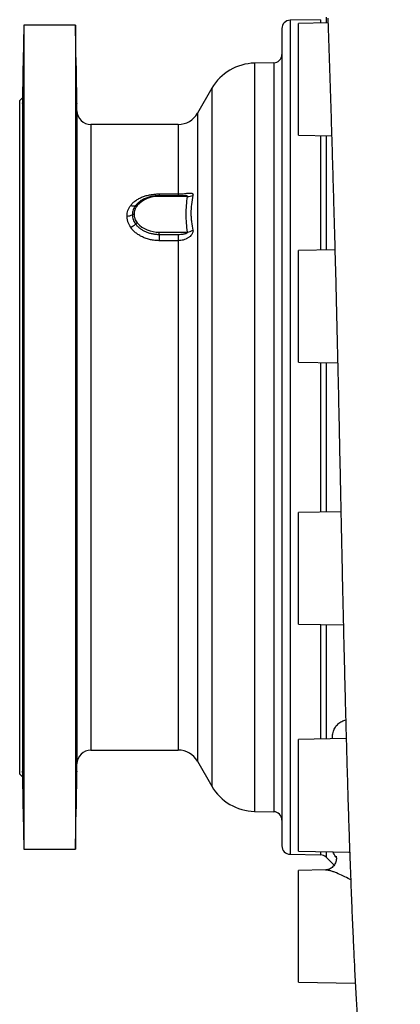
# Model space of a CAD drawing. Header units: millimetres. Extents: x 896 to 16363, y 4675 to 12925.
# Tile 2 of 11: x 896 to 2260, y 6645 to 10170. Entities that reach past the tile are written whole.
import ezdxf

# ---------------------------------------------------------------- set-up
doc = ezdxf.new("R2010")
doc.units = ezdxf.units.MM
doc.header["$LTSCALE"] = 5

msp = doc.modelspace()

# ---------------------------------------------------------------- linework, layer by layer
at = {"color": 7, "linetype": 'Continuous', "lineweight": 25}
for p, q in [((1973.7, 10170.1), (1865.3, 10168.2)), ((2001.1, 10158.7), (1895.8, 10156.8)), ((1895.8, 9756.8), (1895.8, 10156.8)), ((910.8, 10150.2), (906.3, 9890.7)), ((1095.8, 10150.2), (910.8, 10150.2)), ((910.8, 10150.2), (910.8, 7200.2)), ((1101.2, 9844.3), (1095.8, 10150.2)), ((1095.8, 10150.2), (1095.8, 7200.2)), ((1835.8, 10138.2), (1835.8, 7212.2)), ((1806.4, 10015.7), (1737.7, 10014.5)), ((1584.9, 9924.5), (1533.4, 9835.2)), ((906.3, 9890.7), (895.8, 9880.2)), ((895.8, 9880.2), (895.8, 7470.2)), ((906.3, 9890.7), (906.3, 7459.7)), ((1464.1, 9795.2), (1151.2, 9795.2)), ((1895.8, 9756.8), (2014, 9754.8)), ((1395.8, 9546.4), (1464.1, 9546.4)), ((1480.9, 9540.1), (1395.8, 9540.1)), ((1497.1, 9537.1), (1395.8, 9537.1)), ((1482, 9540), (1480.9, 9540)), ((1395.8, 9401.5), (1395.8, 9409.8)), ((1395.8, 9409.8), (1497.1, 9409.8)), ((1395.8, 9401.5), (1395.8, 9379)), ((1395.8, 9401.5), (1464.1, 9401.5)), ((1464.1, 9379), (1395.8, 9379)), ((1464.1, 9401.5), (1464.1, 9379)), ((2025.6, 9346.6), (1895.8, 9344.3)), ((1895.8, 8944.3), (1895.8, 9344.3)), ((1895.8, 8944.3), (2035.6, 8941.9)), ((2047.1, 8408.7), (1895.8, 8406.1)), ((1895.8, 8006.1), (1895.8, 8406.1)), ((1895.8, 8006.1), (2056, 8003.3)), ((2064.5, 7596.5), (1895.8, 7593.6)), ((1895.8, 7193.6), (1895.8, 7593.6)), ((1151.2, 7555.2), (1464.1, 7555.2)), ((1533.4, 7515.2), (1584.9, 7425.9)), ((1095.8, 7200.2), (1101.2, 7506.1)), ((895.8, 7470.2), (906.3, 7459.7)), ((906.3, 7459.7), (910.8, 7200.2)), ((1737.7, 7335.9), (1806.4, 7334.7)), ((910.8, 7200.2), (1095.8, 7200.2)), ((1895.8, 7193.6), (2078.7, 7190.4)), ((1865.3, 7182.2), (1973.7, 7180.3)), ((1994.4, 7171.5), (2022.7, 7143.2)), ((1992, 7126.1), (1895.8, 7124.5)), ((1895.8, 6724.5), (1895.8, 7124.5)), ((1895.8, 6724.5), (2098.8, 6720.9))]:
    msp.add_line(p, q, dxfattribs=at)
at = {"color": 8, "linetype": 'Continuous', "lineweight": 25}
for p, q in [((1865.3, 10168.2), (1865.3, 7182.2)), ((1973.7, 10170.1), (1973.7, 10158.2)), ((1994.4, 10178.9), (1994.4, 10158.5)), ((1737.7, 10014.5), (1737.7, 7335.9)), ((1806.4, 10015.7), (1806.4, 7334.7)), ((1584.9, 9924.5), (1584.9, 7425.9)), ((1101.2, 9844.3), (1101.2, 7506.1)), ((1533.4, 9835.2), (1533.4, 7515.2)), ((1151.2, 9795.2), (1151.2, 7555.2)), ((1464.1, 9795.2), (1464.1, 9546.4)), ((1973.7, 9755.5), (1973.7, 9345.7)), ((1994.4, 9755.1), (1994.4, 9346)), ((1395.8, 9546.4), (1395.8, 9540.1)), ((1395.8, 9540.1), (1395.8, 9537.1)), ((1464.1, 9546.4), (1464.1, 9540.1)), ((1464.1, 9379), (1464.1, 7555.2)), ((1973.7, 8942.9), (1973.7, 8407.4)), ((1994.4, 8942.6), (1994.4, 8407.8)), ((1973.7, 8004.7), (1973.7, 7594.9)), ((1994.4, 8004.4), (1994.4, 7595.3)), ((1973.7, 7192.2), (1973.7, 7180.3)), ((1994.4, 7191.8), (1994.4, 7171.5)), ((2075.5, 7190.4), (2078.8, 7188.5))]:
    msp.add_line(p, q, dxfattribs=at)
at = {"color": 7, "linetype": 'Continuous', "lineweight": 25, "flags": 128}
for points in [[(1098, 10005.2), (1097.9, 10005), (1097.9, 10002.8), (1098, 9998.7), (1098, 9992.9), (1098.1, 9985.6), (1098.2, 9976.9), (1098.4, 9967), (1098.6, 9956.4), (1098.7, 9945.2), (1098.9, 9933.9), (1099.1, 9922.6), (1099.3, 9911.8), (1099.5, 9901.7), (1099.7, 9892.7), (1099.9, 9884.9), (1100, 9878.7), (1100.1, 9874.1), (1100.2, 9871.3), (1100.3, 9870.5), (1100.3, 9871.5), (1100.3, 9874.4), (1100.2, 9879.2), (1100.1, 9885.6), (1100, 9893.5), (1099.9, 9902.6), (1099.7, 9912.8), (1099.6, 9923.7), (1099.4, 9934.9), (1099.2, 9946.3), (1099, 9957.4), (1098.8, 9968), (1098.6, 9977.7), (1098.4, 9986.3), (1098.3, 9993.5), (1098.1, 10000.3), (1098.1, 10000.3)], [(1098.1, 8974.1), (1098, 8965.4), (1098, 8955.6), (1097.9, 8945), (1097.9, 8933.8), (1098, 8922.5), (1098, 8911.2), (1098.1, 8900.4), (1098.2, 8890.3), (1098.4, 8881.2), (1098.6, 8873.5), (1098.7, 8867.2), (1098.9, 8862.6), (1099.1, 8859.8), (1099.3, 8858.9), (1099.5, 8859.9), (1099.7, 8862.8), (1099.9, 8867.5), (1100, 8873.9), (1100.1, 8881.8), (1100.2, 8890.9), (1100.3, 8901), (1100.3, 8911.9), (1100.3, 8923.2), (1100.2, 8934.5), (1100.1, 8945.7), (1100, 8956.3), (1099.9, 8966), (1099.7, 8974.6), (1099.6, 8981.8), (1099.4, 8987.5), (1099.2, 8991.4), (1099, 8993.5), (1099, 8993.5)], [(1098.1, 7578.9), (1098, 7568.8), (1098, 7559.7), (1097.9, 7551.9), (1097.9, 7545.6), (1098, 7540.9), (1098, 7538.1), (1098.1, 7537.2), (1098.2, 7538.2), (1098.4, 7541), (1098.6, 7545.7), (1098.7, 7552.1), (1098.9, 7559.9), (1099.1, 7569), (1099.3, 7579.2), (1099.5, 7590), (1099.7, 7601.3), (1099.9, 7612.7), (1100, 7623.8), (1100.1, 7634.4), (1100.2, 7644.2), (1100.3, 7652.8), (1100.3, 7660.1), (1100.3, 7665.7), (1100.2, 7669.7), (1100.1, 7671.8), (1100.1, 7671.8)]]:
    msp.add_lwpolyline(points, dxfattribs=at)
at = {"color": 7, "linetype": 'Continuous', "lineweight": 25}
for centre, radius, start, end in [((1865.8, 10138.2), 30, 91, 180), ((1740.8, 9834.5), 180, 91, 150), ((1805.8, 10045.7), 30, 271, 0), ((1151.2, 9845.2), 50, 181, 270), ((1464.1, 9875.2), 80, 270, 330), ((1391.4, 9436.8), 100.4, 87.4747, 137.7069), ((1500, 9573.1), 36.1, 265.3946, 297.9484), ((1303.1, 9530.2), 26.6, 249.3669, 287.9924), ((1313.6, 9496.4), 8.77, 65.7485, 104.9846), ((1281, 9505.5), 38.3, 269.3485, 298.8223), ((1305.6, 9460.7), 12.8, 89.3497, 118.821), ((1276.8, 9472.7), 48.6, 290.3385, 315.197), ((1323, 9428), 15.7, 111.9432, 138.3944), ((1391.4, 9510.1), 100.4, 222.2929, 272.5255), ((1495, 9449.3), 39.5, 273.0258, 303.6253), ((1151.2, 7505.2), 50, 90, 179), ((1464.1, 7475.2), 80, 30, 90), ((1740.8, 7515.9), 180, 210, 269), ((1805.8, 7304.7), 30, 360, 89), ((1865.8, 7212.2), 30, 180, 269), ((1973.2, 7150.3), 30, 45, 89)]:
    msp.add_arc(centre, radius, start, end, dxfattribs=at)
for points, knots in [([(2000.5, 10175.7), (2001.6, 10144), (2003.7, 10081.4), (2006.8, 9985.1), (2009.9, 9889), (2012.8, 9793.1), (2015.7, 9697.6), (2018.5, 9602.8), (2021.3, 9503.8), (2024.2, 9400.7), (2027.1, 9294), (2029.8, 9189), (2032.3, 9086), (2034.7, 8985), (2037.2, 8875.3), (2039.7, 8757.5), (2042.4, 8632.4), (2044.9, 8511.6), (2047.4, 8395.3), (2049.7, 8284.2), (2052, 8178.2), (2054.2, 8077.3), (2056.5, 7981), (2058.7, 7888.6), (2060.8, 7800.2), (2063, 7715.8), (2065.1, 7635.8), (2067.2, 7559.4), (2069.5, 7479.1), (2071.9, 7395.6), (2074.6, 7309.8), (2077.4, 7225.6), (2080.3, 7143.5), (2083.3, 7063.9), (2086.2, 6990.1), (2089.1, 6921.8), (2092, 6858.1), (2094.6, 6802.7), (2097.1, 6753.8), (2099.4, 6710.7), (2101.7, 6669.3), (2103.9, 6630.8), (2105.9, 6599.8), (2107.5, 6574.1), (2109, 6551.5), (2110.8, 6526.5), (2112.7, 6500.2), (2114.7, 6474.1), (2116.7, 6449), (2118.4, 6428.6), (2119.9, 6411.9), (2121, 6398.6), (2122.2, 6385.4), (2123.4, 6372.1), (2124.7, 6359.1), (2125.8, 6347.2), (2126.8, 6337.4), (2127.6, 6329.7), (2128.2, 6323.2), (2129, 6315.9), (2130, 6306.8), (2131.1, 6296.4), (2132.4, 6285.8), (2133.7, 6274.7), (2135.1, 6263.8), (2136.8, 6251.3), (2138.7, 6238.4), (2140.8, 6224.7), (2143.1, 6211.1), (2145.5, 6198.2), (2147.9, 6185.9), (2151.2, 6170), (2155.8, 6150.6), (2160.8, 6131.8), (2166, 6113.8), (2171.6, 6096.3), (2177.9, 6078.4), (2185.5, 6058.5), (2195.8, 6033.9), (2206.6, 6011.4), (2216.7, 5992.4), (2225.1, 5977.6), (2234.6, 5962), (2245.9, 5945), (2259.6, 5925.9), (2277.4, 5903.3), (2299.3, 5878.7), (2324.1, 5854.4), (2347.4, 5834.1), (2362.7, 5822.6), (2369.2, 5817.7)], [0, 0, 0, 0, 0.01955, 0.038775, 0.057688, 0.076256, 0.094475, 0.112359, 0.129921, 0.150012, 0.16968, 0.188927, 0.207752, 0.226151, 0.244127, 0.26762, 0.290362, 0.312364, 0.333642, 0.354212, 0.37374, 0.392615, 0.410849, 0.428449, 0.445716, 0.462322, 0.478262, 0.493685, 0.508769, 0.527947, 0.546486, 0.564395, 0.583989, 0.602784, 0.620787, 0.638006, 0.654463, 0.67073, 0.683039, 0.695407, 0.707837, 0.719788, 0.73075, 0.737096, 0.744479, 0.752906, 0.762207, 0.771523, 0.780741, 0.789863, 0.79496, 0.800101, 0.80529, 0.810527, 0.815811, 0.820832, 0.825111, 0.827941, 0.830372, 0.833282, 0.83694, 0.841351, 0.846085, 0.850224, 0.855425, 0.860046, 0.865655, 0.871634, 0.877249, 0.882424, 0.887091, 0.891913, 0.900581, 0.9083, 0.9132, 0.920162, 0.928241, 0.934292, 0.942624, 0.950665, 0.954971, 0.958794, 0.962383, 0.966398, 0.970927, 0.975996, 0.982755, 0.989348, 0.995453, 1, 1, 1, 1]), ([(908.6, 10000.3), (908.6, 10001.6), (908.7, 10004.2), (908.7, 10005.7), (908.7, 10005.3), (908.7, 10003.1), (908.7, 9999), (908.7, 9993.2), (908.6, 9985.8), (908.4, 9977), (908.3, 9967.2), (908.1, 9956.5), (908, 9945.3), (907.8, 9933.9), (907.6, 9922.6), (907.4, 9911.7), (907.2, 9901.6), (907, 9892.5), (906.8, 9884.7), (906.7, 9878.4), (906.6, 9873.8), (906.5, 9871), (906.4, 9870.2), (906.4, 9871.2), (906.4, 9874.2), (906.4, 9878.9), (906.5, 9885.3), (906.6, 9893.3), (906.8, 9902.5), (906.9, 9912.7), (907.1, 9923.6), (907.3, 9934.9), (907.5, 9946.3), (907.7, 9957.5), (907.9, 9968.1), (908.1, 9977.9), (908.3, 9986.5), (908.4, 9994.5), (908.5, 9998.2), (908.6, 10000.3)], [0, 0, 0, 0, 0.026843, 0.053686, 0.080529, 0.107372, 0.134214, 0.161056, 0.187899, 0.214741, 0.241586, 0.268431, 0.29528, 0.322129, 0.348981, 0.375833, 0.402687, 0.42954, 0.456393, 0.483245, 0.510094, 0.536943, 0.563788, 0.590632, 0.617474, 0.644316, 0.671157, 0.697998, 0.724842, 0.751686, 0.778534, 0.805382, 0.832234, 0.859086, 0.88594, 0.912793, 0.939646, 0.966498, 1, 1, 1, 1]), ([(1098.1, 10000.3), (1098.1, 10001.6), (1098, 10004.2), (1098, 10005), (1098, 10005.4)], [0, 0, 0, 0, 0.5, 1, 1, 1, 1]), ([(908.6, 9813.2), (908.6, 9813), (908.7, 9812.6), (908.7, 9809.7), (908.7, 9805), (908.7, 9798.7), (908.7, 9790.8), (908.7, 9781.7), (908.6, 9771.5), (908.4, 9760.6), (908.3, 9749.3), (908.1, 9737.9), (908, 9726.7), (907.8, 9716), (907.6, 9706.2), (907.4, 9697.5), (907.2, 9690.2), (907, 9684.4), (906.8, 9680.4), (906.7, 9678.3), (906.6, 9678), (906.5, 9679.7), (906.4, 9683.3), (906.4, 9688.6), (906.4, 9695.6), (906.4, 9703.9), (906.5, 9713.5), (906.6, 9723.9), (906.8, 9735), (906.9, 9746.4), (907.1, 9757.8), (907.3, 9768.8), (907.5, 9779.2), (907.7, 9788.6), (907.9, 9796.8), (908.1, 9803.6), (908.3, 9808.7), (908.4, 9812.4), (908.5, 9812.9), (908.6, 9813.2)], [0, 0, 0, 0, 0.026843, 0.053686, 0.080529, 0.107372, 0.134214, 0.161056, 0.187899, 0.214741, 0.241586, 0.268431, 0.29528, 0.322129, 0.348981, 0.375833, 0.402687, 0.42954, 0.456393, 0.483245, 0.510094, 0.536943, 0.563788, 0.590632, 0.617474, 0.644315, 0.671157, 0.697998, 0.724842, 0.751686, 0.778534, 0.805382, 0.832234, 0.859086, 0.88594, 0.912793, 0.939646, 0.966498, 1, 1, 1, 1]), ([(1098.1, 9813.2), (1098.1, 9813), (1098, 9812.6), (1098, 9809.7), (1097.9, 9805), (1097.9, 9798.7), (1098, 9790.8), (1098, 9781.7), (1098.1, 9771.5), (1098.2, 9760.6), (1098.4, 9749.3), (1098.5, 9737.9), (1098.7, 9726.7), (1098.9, 9716), (1099.1, 9706.2), (1099.3, 9697.5), (1099.5, 9690.2), (1099.7, 9684.4), (1099.9, 9680.5), (1100, 9678.4), (1100.1, 9678.4), (1100.1, 9678.4)], [0, 0, 0, 0, 0.053684, 0.107368, 0.161051, 0.214735, 0.268417, 0.322098, 0.375781, 0.429463, 0.483151, 0.536839, 0.590534, 0.644229, 0.69793, 0.751632, 0.805337, 0.859042, 0.912744, 0.966447, 1, 1, 1, 1]), ([(1293.7, 9505.3), (1294.9, 9506.9), (1296.2, 9508.4), (1298.9, 9511.5), (1300.3, 9512.9), (1304.8, 9517.3), (1308.1, 9520), (1315.2, 9525.1), (1319, 9527.4), (1325, 9530.7), (1327.2, 9531.8), (1331.4, 9533.7), (1333.6, 9534.7), (1340.3, 9537.3), (1345, 9538.9), (1352.2, 9540.9), (1354.6, 9541.6), (1359.6, 9542.7), (1362.1, 9543.2), (1369.7, 9544.6), (1374.9, 9545.3), (1385.3, 9546.2), (1390.5, 9546.4), (1395.8, 9546.4)], [0, 0, 0, 0, 0.0625, 0.0625, 0.125, 0.125, 0.25, 0.25, 0.375, 0.375, 0.4375, 0.4375, 0.5, 0.5, 0.625, 0.625, 0.6875, 0.6875, 0.75, 0.75, 0.875, 0.875, 1, 1, 1, 1]), ([(1395.8, 9540), (1390.9, 9539.8), (1380.8, 9539.5), (1366.2, 9537), (1352.1, 9533), (1339.2, 9527.4), (1330.4, 9522.6), (1326.6, 9519.4), (1326, 9518.9)], [0, 0, 0, 0, 0.189557, 0.383952, 0.574572, 0.770071, 0.965364, 1, 1, 1, 1]), ([(1464.1, 9546.4), (1467.2, 9546.4), (1470.2, 9546.5), (1476.3, 9546.8), (1479.3, 9547), (1485.3, 9547.5), (1488.1, 9547.8), (1492.3, 9548.3), (1493.7, 9548.4), (1496.4, 9548.8), (1497.8, 9548.9), (1501.6, 9549.3), (1504.1, 9549.6), (1508.5, 9549.7), (1510.6, 9549.7), (1513.2, 9549), (1514, 9548.7), (1515.3, 9547.9), (1515.9, 9547.4), (1516.7, 9546.1), (1516.9, 9545.3), (1517.2, 9543.4), (1517.1, 9542.4), (1516.9, 9541.2)], [0, 0, 0, 0, 0.125, 0.125, 0.25, 0.25, 0.375, 0.375, 0.4375, 0.4375, 0.5, 0.5, 0.625, 0.625, 0.75, 0.75, 0.8125, 0.8125, 0.875, 0.875, 0.9375, 0.9375, 1, 1, 1, 1]), ([(1497.1, 9409.8), (1495.8, 9420.4), (1494.6, 9431), (1493.1, 9452.2), (1492.6, 9462.9), (1492.6, 9484.1), (1493.1, 9494.7), (1494.6, 9515.9), (1495.8, 9526.5), (1497.1, 9537.1)], [0, 0, 0, 0, 0.25, 0.25, 0.5, 0.5, 0.75, 0.75, 1, 1, 1, 1]), ([(1516.9, 9541.2), (1514.8, 9530.4), (1513, 9519.6), (1510.4, 9498.3), (1509.7, 9487.8), (1509.7, 9472.1), (1509.9, 9466.9), (1510.6, 9456.6), (1511.1, 9451.5), (1513, 9436.2), (1514.8, 9426.2), (1516.9, 9416.4)], [0, 0, 0, 0, 0.25, 0.25, 0.5, 0.5, 0.625, 0.625, 0.75, 0.75, 1, 1, 1, 1]), ([(1280.6, 9467.2), (1280.6, 9474), (1281.7, 9480.5), (1284.4, 9488.5), (1285, 9490.1), (1286.4, 9493.2), (1287.2, 9494.8), (1289.6, 9499.4), (1291.5, 9502.4), (1293.7, 9505.3)], [0, 0, 0, 0, 0.5, 0.5, 0.625, 0.625, 0.75, 0.75, 1, 1, 1, 1]), ([(1311.3, 9504.9), (1309.4, 9502.3), (1307.7, 9499.8), (1304.7, 9494.4), (1303.5, 9491.7), (1300.5, 9483.4), (1299.5, 9477.7), (1299.5, 9471.9)], [0, 0, 0, 0, 0.25, 0.25, 0.5, 0.5, 1, 1, 1, 1]), ([(1317.2, 9504.4), (1315.3, 9502), (1313.7, 9499.6), (1311.5, 9495.9), (1310.9, 9494.6), (1309.7, 9492), (1309.2, 9490.7), (1306.8, 9484.2), (1305.8, 9478.9), (1305.8, 9473.5)], [0, 0, 0, 0, 0.25, 0.25, 0.375, 0.375, 0.5, 0.5, 1, 1, 1, 1]), ([(908.6, 9452.9), (908.6, 9451.2), (908.7, 9448), (908.7, 9441), (908.7, 9432.7), (908.7, 9423.2), (908.7, 9412.8), (908.7, 9401.7), (908.6, 9390.3), (908.4, 9378.9), (908.3, 9367.9), (908.1, 9357.5), (908, 9348), (907.8, 9339.7), (907.6, 9332.9), (907.4, 9327.7), (907.2, 9324.3), (907, 9322.8), (906.8, 9323.2), (906.7, 9325.4), (906.6, 9329.6), (906.5, 9335.5), (906.4, 9342.9), (906.4, 9351.7), (906.4, 9361.6), (906.4, 9372.3), (906.5, 9383.5), (906.6, 9395), (906.8, 9406.3), (906.9, 9417.1), (907.1, 9427.2), (907.3, 9436.3), (907.5, 9444), (907.7, 9450.3), (907.9, 9454.8), (908.1, 9457.5), (908.3, 9458.3), (908.4, 9457.2), (908.5, 9454.4), (908.6, 9452.9)], [0, 0, 0, 0, 0.026843, 0.053686, 0.080529, 0.107372, 0.134214, 0.161056, 0.187899, 0.214741, 0.241586, 0.268431, 0.29528, 0.322129, 0.348981, 0.375833, 0.402687, 0.42954, 0.456393, 0.483245, 0.510094, 0.536943, 0.563788, 0.590632, 0.617474, 0.644316, 0.671157, 0.697998, 0.724842, 0.751686, 0.778534, 0.805382, 0.832234, 0.859086, 0.88594, 0.912793, 0.939646, 0.966499, 1, 1, 1, 1]), ([(1098.1, 9452.9), (1098.1, 9451.2), (1098, 9448), (1098, 9441), (1097.9, 9432.7), (1097.9, 9423.2), (1098, 9412.8), (1098, 9401.7), (1098.1, 9390.3), (1098.2, 9378.9), (1098.4, 9367.9), (1098.5, 9357.5), (1098.7, 9348), (1098.9, 9339.7), (1099.1, 9332.9), (1099.3, 9327.7), (1099.5, 9324.4), (1099.7, 9322.9), (1099.7, 9323.1), (1099.7, 9323.2)], [0, 0, 0, 0, 0.061354, 0.122708, 0.184062, 0.245416, 0.306768, 0.36812, 0.429472, 0.490824, 0.552183, 0.613541, 0.674908, 0.736276, 0.79765, 0.859024, 0.920402, 0.98178, 1, 1, 1, 1]), ([(1098.4, 9457.9), (1098.4, 9457.9), (1098.4, 9458.2), (1098.3, 9457.1), (1098.2, 9454.4), (1098.1, 9452.9)], [0, 0, 0, 0, 0.033827, 0.463692, 1, 1, 1, 1]), ([(1099.9, 9323.5), (1099.9, 9324.1), (1100, 9325.4), (1100.1, 9329.6), (1100.2, 9335.5), (1100.3, 9342.9), (1100.3, 9351.7), (1100.3, 9361.6), (1100.2, 9372.3), (1100.2, 9383.5), (1100, 9395), (1099.9, 9406.3), (1099.7, 9417.1), (1099.6, 9427.2), (1099.4, 9436.3), (1099.2, 9444), (1099, 9450.2), (1098.8, 9454.9), (1098.7, 9456.4), (1098.6, 9457.2)], [0, 0, 0, 0, 0.058835, 0.117663, 0.17649, 0.235309, 0.294127, 0.352938, 0.41175, 0.47056, 0.529371, 0.588188, 0.647005, 0.70583, 0.764656, 0.82349, 0.882325, 0.941162, 1, 1, 1, 1]), ([(1293.7, 9427.1), (1289.4, 9433.5), (1286.1, 9440), (1283.4, 9448.4), (1282.9, 9450.1), (1282, 9453.5), (1281.7, 9455.2), (1280.9, 9460.3), (1280.6, 9463.8), (1280.6, 9467.2)], [0, 0, 0, 0, 0.5, 0.5, 0.625, 0.625, 0.75, 0.75, 1, 1, 1, 1]), ([(1299.5, 9471.9), (1299.5, 9469), (1299.7, 9466.1), (1300.7, 9460.4), (1301.5, 9457.5), (1304.5, 9449), (1307.4, 9443.6), (1311.3, 9438.4)], [0, 0, 0, 0, 0.25, 0.25, 0.5, 0.5, 1, 1, 1, 1]), ([(1305.8, 9473.5), (1305.8, 9470.8), (1306, 9468.1), (1306.8, 9464.1), (1307.1, 9462.7), (1307.8, 9460.1), (1308.2, 9458.8), (1310.6, 9452.3), (1313.4, 9447.3), (1317.2, 9442.6)], [0, 0, 0, 0, 0.25, 0.25, 0.375, 0.375, 0.5, 0.5, 1, 1, 1, 1]), ([(1395.8, 9379), (1390.5, 9379), (1385.3, 9379.3), (1377.4, 9380.2), (1374.8, 9380.5), (1369.6, 9381.4), (1367.1, 9381.9), (1359.5, 9383.6), (1354.6, 9384.9), (1347.4, 9387.4), (1345, 9388.3), (1340.3, 9390.2), (1338, 9391.2), (1331.3, 9394.4), (1327, 9396.8), (1320.9, 9400.7), (1318.9, 9402), (1315.1, 9404.8), (1313.3, 9406.2), (1308, 9410.6), (1304.8, 9413.7), (1298.8, 9420.2), (1296.1, 9423.6), (1293.7, 9427.1)], [0, 0, 0, 0, 0.125, 0.125, 0.1875, 0.1875, 0.25, 0.25, 0.375, 0.375, 0.4375, 0.4375, 0.5, 0.5, 0.625, 0.625, 0.6875, 0.6875, 0.75, 0.75, 0.875, 0.875, 1, 1, 1, 1]), ([(1311.3, 9438.4), (1313.4, 9435.7), (1315.7, 9433), (1320.7, 9428), (1323.4, 9425.6), (1329.3, 9421.1), (1332.5, 9419), (1339.3, 9415), (1342.8, 9413.2), (1350.2, 9410), (1354.1, 9408.5), (1362, 9406), (1366, 9405), (1372.3, 9403.7), (1374.3, 9403.3), (1378.6, 9402.7), (1380.7, 9402.4), (1387.2, 9401.8), (1391.5, 9401.5), (1395.8, 9401.5)], [0, 0, 0, 0, 0.125, 0.125, 0.25, 0.25, 0.375, 0.375, 0.5, 0.5, 0.625, 0.625, 0.75, 0.75, 0.8125, 0.8125, 0.875, 0.875, 1, 1, 1, 1]), ([(1516.9, 9416.4), (1517.1, 9415.4), (1517.2, 9414.2), (1517, 9411.8), (1516.7, 9410.4), (1515.9, 9407.8), (1515.3, 9406.4), (1514, 9403.8), (1513.2, 9402.4), (1510.6, 9398.6), (1508.6, 9396.3), (1505.3, 9393.2), (1504.1, 9392.2), (1501.6, 9390.3), (1500.4, 9389.4), (1497.8, 9387.8), (1496.5, 9387), (1493.8, 9385.6), (1492.4, 9384.9), (1488.2, 9383.1), (1485.3, 9382.1), (1479.4, 9380.6), (1476.3, 9380), (1470.2, 9379.2), (1467.2, 9379), (1464.1, 9379)], [0, 0, 0, 0, 0.0625, 0.0625, 0.125, 0.125, 0.1875, 0.1875, 0.25, 0.25, 0.375, 0.375, 0.4375, 0.4375, 0.5, 0.5, 0.5625, 0.5625, 0.625, 0.625, 0.75, 0.75, 0.875, 0.875, 1, 1, 1, 1]), ([(1464.1, 9401.5), (1467.1, 9401.5), (1470.1, 9401.6), (1476.2, 9402), (1479.2, 9402.3), (1483.7, 9403), (1485.2, 9403.3), (1488.2, 9404), (1489.6, 9404.4), (1491.8, 9405.1), (1492.5, 9405.4), (1493.9, 9406), (1494.6, 9406.3), (1495.8, 9407.1), (1496.4, 9407.6), (1497, 9408.4), (1497.1, 9408.7), (1497.2, 9409.3), (1497.2, 9409.6), (1497.1, 9409.8)], [0, 0, 0, 0, 0.25, 0.25, 0.5, 0.5, 0.625, 0.625, 0.75, 0.75, 0.8125, 0.8125, 0.875, 0.875, 0.9375, 0.9375, 0.96875, 0.96875, 1, 1, 1, 1]), ([(908.6, 8974.1), (908.6, 8971.3), (908.7, 8965.7), (908.7, 8955.7), (908.7, 8945.1), (908.7, 8933.9), (908.7, 8922.4), (908.7, 8911.1), (908.6, 8900.3), (908.4, 8890.1), (908.3, 8881), (908.1, 8873.2), (908, 8866.9), (907.8, 8862.3), (907.6, 8859.5), (907.4, 8858.5), (907.2, 8859.6), (907, 8862.5), (906.8, 8867.2), (906.7, 8873.6), (906.6, 8881.6), (906.5, 8890.7), (906.4, 8900.9), (906.4, 8911.8), (906.4, 8923.2), (906.4, 8934.6), (906.5, 8945.8), (906.6, 8956.4), (906.8, 8966.2), (906.9, 8974.8), (907.1, 8982.1), (907.3, 8987.8), (907.5, 8991.7), (907.7, 8993.9), (907.9, 8994), (908.1, 8992.3), (908.3, 8988.7), (908.4, 8982.9), (908.5, 8977.3), (908.6, 8974.1)], [0, 0, 0, 0, 0.026843, 0.053686, 0.080529, 0.107373, 0.134215, 0.161056, 0.187899, 0.214741, 0.241586, 0.268431, 0.29528, 0.322129, 0.348981, 0.375833, 0.402687, 0.42954, 0.456393, 0.483245, 0.510094, 0.536943, 0.563788, 0.590632, 0.617474, 0.644316, 0.671157, 0.697998, 0.724842, 0.751686, 0.778534, 0.805382, 0.832234, 0.859086, 0.88594, 0.912794, 0.939646, 0.966499, 1, 1, 1, 1]), ([(1098.9, 8993.6), (1098.8, 8993.7), (1098.7, 8993.9), (1098.6, 8992.2), (1098.4, 8988.7), (1098.3, 8982.9), (1098.2, 8977.3), (1098.1, 8974.1)], [0, 0, 0, 0, 0.087321, 0.302195, 0.517062, 0.731928, 1, 1, 1, 1]), ([(908.6, 8449.8), (908.6, 8446.3), (908.7, 8439.1), (908.7, 8427.8), (908.7, 8416.4), (908.7, 8405.1), (908.7, 8394.5), (908.7, 8384.6), (908.6, 8375.9), (908.4, 8368.6), (908.3, 8362.8), (908.1, 8358.8), (908, 8356.6), (907.8, 8356.3), (907.6, 8358), (907.4, 8361.5), (907.2, 8366.8), (907, 8373.7), (906.8, 8382.1), (906.7, 8391.6), (906.6, 8402.1), (906.5, 8413.2), (906.4, 8424.6), (906.4, 8435.9), (906.4, 8447), (906.4, 8457.4), (906.5, 8466.8), (906.6, 8475), (906.8, 8481.8), (906.9, 8487), (907.1, 8490.3), (907.3, 8491.8), (907.5, 8491.3), (907.7, 8489), (907.9, 8484.7), (908.1, 8478.8), (908.3, 8471.3), (908.4, 8461.8), (908.5, 8454.1), (908.6, 8449.8)], [0, 0, 0, 0, 0.026843, 0.053686, 0.080529, 0.107372, 0.134214, 0.161056, 0.187899, 0.214741, 0.241586, 0.268431, 0.29528, 0.322129, 0.348981, 0.375833, 0.402687, 0.42954, 0.456393, 0.483245, 0.510094, 0.536943, 0.563788, 0.590632, 0.617474, 0.644316, 0.671157, 0.697998, 0.724842, 0.751686, 0.778534, 0.805382, 0.832234, 0.859086, 0.88594, 0.912793, 0.939646, 0.966498, 1, 1, 1, 1]), ([(1099.3, 8491.3), (1099.3, 8491.3), (1099.2, 8491.2), (1099, 8488.9), (1098.8, 8484.7), (1098.6, 8478.8), (1098.4, 8471.3), (1098.3, 8461.8), (1098.2, 8454.1), (1098.1, 8449.9)], [0, 0, 0, 0, 0.105191, 0.248411, 0.391639, 0.534869, 0.678091, 0.821314, 1, 1, 1, 1]), ([(1098.9, 8356.6), (1099, 8357.1), (1099.1, 8357.9), (1099.3, 8361.5), (1099.5, 8366.8), (1099.7, 8373.7), (1099.9, 8382.1), (1100, 8391.6), (1100.1, 8402.1), (1100.2, 8413.2), (1100.3, 8424.6), (1100.3, 8435.9), (1100.3, 8447), (1100.2, 8457.4), (1100.2, 8466.8), (1100, 8475), (1099.9, 8481.8), (1099.7, 8486.9), (1099.6, 8490.4), (1099.4, 8491.1), (1099.4, 8491.5)], [0, 0, 0, 0, 0.055566, 0.111131, 0.166699, 0.222267, 0.277833, 0.333399, 0.388958, 0.444517, 0.500066, 0.555616, 0.61116, 0.666703, 0.722246, 0.777789, 0.833337, 0.888885, 0.944442, 1, 1, 1, 1]), ([(1098.1, 8449.9), (1098.1, 8446.3), (1098, 8439.1), (1098, 8427.8), (1097.9, 8416.4), (1097.9, 8405.1), (1098, 8394.5), (1098, 8384.6), (1098.1, 8376), (1098.2, 8368.6), (1098.4, 8362.8), (1098.5, 8358.8), (1098.7, 8356.7), (1098.8, 8356.7), (1098.9, 8356.7)], [0, 0, 0, 0, 0.085895, 0.17179, 0.257685, 0.343581, 0.429473, 0.515364, 0.601257, 0.68715, 0.773052, 0.858953, 0.944866, 1, 1, 1, 1]), ([(908.6, 7959.9), (908.6, 7956.1), (908.7, 7948.5), (908.7, 7937.5), (908.7, 7927), (908.7, 7917.5), (908.7, 7909.3), (908.7, 7902.4), (908.6, 7897.2), (908.4, 7893.7), (908.3, 7892.2), (908.1, 7892.5), (908, 7894.8), (907.8, 7898.9), (907.6, 7904.8), (907.4, 7912.2), (907.2, 7921), (907, 7930.8), (906.8, 7941.5), (906.7, 7952.8), (906.6, 7964.2), (906.5, 7975.5), (906.4, 7986.4), (906.4, 7996.5), (906.4, 8005.5), (906.4, 8013.3), (906.5, 8019.6), (906.6, 8024.1), (906.8, 8026.9), (906.9, 8027.7), (907.1, 8026.6), (907.3, 8023.7), (907.5, 8018.9), (907.7, 8012.4), (907.9, 8004.4), (908.1, 7995.2), (908.3, 7985), (908.4, 7973.2), (908.5, 7964.6), (908.6, 7959.9)], [0, 0, 0, 0, 0.026843, 0.053686, 0.080529, 0.107372, 0.134214, 0.161056, 0.187899, 0.214741, 0.241586, 0.268431, 0.29528, 0.322129, 0.348981, 0.375833, 0.402687, 0.42954, 0.456393, 0.483245, 0.510094, 0.536943, 0.563788, 0.590632, 0.617474, 0.644315, 0.671157, 0.697998, 0.724842, 0.751686, 0.778534, 0.805382, 0.832234, 0.859086, 0.88594, 0.912793, 0.939646, 0.966498, 1, 1, 1, 1]), ([(1099.7, 8027.3), (1099.7, 8027.4), (1099.7, 8027.7), (1099.6, 8026.5), (1099.4, 8023.7), (1099.2, 8018.9), (1099, 8012.4), (1098.8, 8004.4), (1098.6, 7995.2), (1098.4, 7985), (1098.3, 7973.2), (1098.2, 7964.6), (1098.1, 7959.9)], [0, 0, 0, 0, 0.006679, 0.114079, 0.221479, 0.328893, 0.436308, 0.543729, 0.651151, 0.758568, 0.865985, 1, 1, 1, 1]), ([(1098.6, 7892.9), (1098.6, 7893.5), (1098.7, 7894.7), (1098.9, 7898.9), (1099.1, 7904.8), (1099.3, 7912.2), (1099.5, 7921), (1099.7, 7930.8), (1099.9, 7941.5), (1100, 7952.8), (1100.1, 7964.2), (1100.2, 7975.5), (1100.3, 7986.3), (1100.3, 7996.5), (1100.3, 8005.5), (1100.2, 8013.3), (1100.2, 8019.5), (1100, 8024.2), (1099.9, 8025.8), (1099.9, 8026.6)], [0, 0, 0, 0, 0.058826, 0.117651, 0.176485, 0.235318, 0.294155, 0.352991, 0.411825, 0.470659, 0.529485, 0.588312, 0.647129, 0.705946, 0.764756, 0.823566, 0.882375, 0.941185, 1, 1, 1, 1]), ([(1098.1, 7959.9), (1098.1, 7956.1), (1098, 7948.5), (1098, 7937.5), (1097.9, 7927), (1097.9, 7917.5), (1098, 7909.3), (1098, 7902.4), (1098.1, 7897.2), (1098.2, 7893.8), (1098.3, 7892.3), (1098.4, 7892.6), (1098.4, 7892.6)], [0, 0, 0, 0, 0.107374, 0.214748, 0.322122, 0.429497, 0.536866, 0.644236, 0.751607, 0.858979, 0.966361, 1, 1, 1, 1]), ([(908.6, 7578.8), (908.6, 7575.4), (908.7, 7568.5), (908.7, 7559.5), (908.7, 7551.6), (908.7, 7545.3), (908.7, 7540.6), (908.7, 7537.8), (908.6, 7536.9), (908.4, 7537.8), (908.3, 7540.8), (908.1, 7545.4), (908, 7551.8), (907.8, 7559.7), (907.6, 7568.9), (907.4, 7579.1), (907.2, 7590), (907, 7601.3), (906.8, 7612.7), (906.7, 7623.9), (906.6, 7634.5), (906.5, 7644.4), (906.4, 7653), (906.4, 7660.3), (906.4, 7666), (906.4, 7670), (906.5, 7672.1), (906.6, 7672.4), (906.8, 7670.6), (906.9, 7667.1), (907.1, 7661.7), (907.3, 7654.7), (907.5, 7646.3), (907.7, 7636.8), (907.9, 7626.3), (908.1, 7615.2), (908.3, 7603.8), (908.4, 7591.4), (908.5, 7583.3), (908.6, 7578.8)], [0, 0, 0, 0, 0.026843, 0.053686, 0.080529, 0.107372, 0.134214, 0.161056, 0.187899, 0.214741, 0.241586, 0.268431, 0.29528, 0.322129, 0.348981, 0.375833, 0.402687, 0.42954, 0.456393, 0.483245, 0.510094, 0.536943, 0.563788, 0.590632, 0.617474, 0.644316, 0.671157, 0.697998, 0.724842, 0.751686, 0.778534, 0.805382, 0.832234, 0.859086, 0.88594, 0.912793, 0.939646, 0.966499, 1, 1, 1, 1]), ([(1100.1, 7671.9), (1100.1, 7672), (1100, 7672.2), (1099.9, 7670.6), (1099.7, 7667.1), (1099.6, 7661.7), (1099.4, 7654.7), (1099.2, 7646.3), (1099, 7636.8), (1098.8, 7626.3), (1098.6, 7615.2), (1098.4, 7603.8), (1098.3, 7591.4), (1098.2, 7583.3), (1098.1, 7578.9)], [0, 0, 0, 0, 0.033549, 0.119454, 0.205359, 0.291277, 0.377195, 0.463125, 0.549055, 0.634991, 0.720926, 0.806858, 0.89279, 1, 1, 1, 1]), ([(908.6, 7364.7), (908.6, 7362.2), (908.7, 7357.1), (908.7, 7351.3), (908.7, 7347.3), (908.7, 7345), (908.7, 7344.7), (908.7, 7346.3), (908.6, 7349.9), (908.4, 7355.1), (908.3, 7362), (908.1, 7370.3), (908, 7379.9), (907.8, 7390.3), (907.6, 7401.4), (907.4, 7412.8), (907.2, 7424.2), (907, 7435.2), (906.8, 7445.6), (906.7, 7455.1), (906.6, 7463.3), (906.5, 7470.1), (906.4, 7475.3), (906.4, 7478.7), (906.4, 7480.2), (906.4, 7479.8), (906.5, 7477.4), (906.6, 7473.3), (906.8, 7467.3), (906.9, 7459.9), (907.1, 7451.1), (907.3, 7441.2), (907.5, 7430.4), (907.7, 7419.2), (907.9, 7407.8), (908.1, 7396.5), (908.3, 7385.7), (908.4, 7374.7), (908.5, 7368.3), (908.6, 7364.7)], [0, 0, 0, 0, 0.026843, 0.053686, 0.080529, 0.107373, 0.134215, 0.161056, 0.187899, 0.214741, 0.241586, 0.268431, 0.29528, 0.322129, 0.348981, 0.375833, 0.402687, 0.42954, 0.456393, 0.483245, 0.510094, 0.536943, 0.563788, 0.590632, 0.617474, 0.644316, 0.671157, 0.697998, 0.724842, 0.751686, 0.778534, 0.805382, 0.832234, 0.859086, 0.88594, 0.912794, 0.939646, 0.966499, 1, 1, 1, 1]), ([(1098, 7345.1), (1098, 7345.5), (1098, 7346.3), (1098.1, 7349.9), (1098.2, 7355.1), (1098.4, 7362), (1098.5, 7370.3), (1098.7, 7379.9), (1098.9, 7390.3), (1099.1, 7401.4), (1099.3, 7412.8), (1099.5, 7424.2), (1099.7, 7435.2), (1099.9, 7445.6), (1100, 7455.1), (1100.1, 7463.3), (1100.2, 7470.1), (1100.3, 7475.3), (1100.3, 7478.8), (1100.3, 7479.5), (1100.3, 7479.9)], [0, 0, 0, 0, 0.055544, 0.111088, 0.166633, 0.222183, 0.277733, 0.33329, 0.388848, 0.444412, 0.499977, 0.555544, 0.611112, 0.666677, 0.722243, 0.777801, 0.833359, 0.888908, 0.944457, 1, 1, 1, 1]), ([(1100.3, 7479.7), (1100.3, 7479.7), (1100.2, 7479.7), (1100.2, 7477.4), (1100, 7473.3), (1099.9, 7467.3), (1099.7, 7459.9), (1099.6, 7451.1), (1099.4, 7441.2), (1099.2, 7430.4), (1099, 7419.2), (1098.8, 7407.8), (1098.6, 7396.5), (1098.4, 7385.7), (1098.3, 7374.7), (1098.2, 7368.3), (1098.1, 7364.7)], [0, 0, 0, 0, 0.051491, 0.123069, 0.194647, 0.266232, 0.337817, 0.409414, 0.48101, 0.552616, 0.624223, 0.695834, 0.767445, 0.839053, 0.91066, 1, 1, 1, 1]), ([(1098.1, 7364.7), (1098.1, 7362.2), (1098, 7357.1), (1098, 7351.3), (1097.9, 7347.3), (1097.9, 7345.1), (1098, 7345.1), (1098, 7345.2)], [0, 0, 0, 0, 0.21473, 0.429461, 0.644193, 0.858925, 1, 1, 1, 1]), ([(2030, 7175.3), (2030, 7175.2), (2030.1, 7175.1), (2030.5, 7173.2), (2031, 7170.1), (2031.1, 7165.4), (2030.3, 7159.2), (2028.1, 7151.9), (2024.1, 7144.5), (2018.8, 7138), (2012.7, 7132.9), (2006.4, 7129.4), (2000.7, 7127.3), (1995.9, 7126.3), (1993, 7126), (1992.1, 7126), (1992, 7126)], [0, 0, 0, 0, 0.06537, 0.131956, 0.197743, 0.263935, 0.342831, 0.430276, 0.52026, 0.608593, 0.693036, 0.772983, 0.848593, 0.920381, 0.990059, 1, 1, 1, 1])]:
    msp.add_open_spline(points, degree=3, knots=knots, dxfattribs=at)
at = {"color": 8, "linetype": 'Continuous', "lineweight": 25}
for points, knots in [([(1326, 9518.9), (1323.1, 9516.7), (1317.5, 9512.4), (1313.3, 9507.3), (1311.3, 9504.9)], [0, 0, 0, 0, 0.5181293, 1, 1, 1, 1]), ([(1497.1, 9537.1), (1497.1, 9537.3), (1497.3, 9537.7), (1497, 9538.3), (1496.3, 9538.9), (1493.9, 9539.7), (1488.9, 9540), (1484.5, 9540), (1482, 9540)], [0, 0, 0, 0, 0.049632, 0.099312, 0.159926, 0.267332, 0.585136, 1, 1, 1, 1]), ([(2016.4, 7595.7), (2016.7, 7602), (2017.3, 7614.8), (2022.9, 7630.8), (2031.5, 7644), (2043.1, 7654.2), (2054.2, 7660.7), (2062, 7662.8), (2064.4, 7663.4)], [0, 0, 0, 0, 0.176048, 0.358829, 0.541099, 0.723526, 0.915795, 1, 1, 1, 1]), ([(2030.9, 7169.7), (2028.6, 7173.2), (2023, 7181.6), (2020.3, 7187.8), (2018.8, 7191.4)], [0, 0, 0, 0, 0.422771, 1, 1, 1, 1]), ([(2082.3, 7090.7), (2081, 7091.4), (2072, 7096.4), (2054.6, 7105.2), (2034.8, 7114.2), (2019.3, 7120.1), (2007.9, 7123.7), (1998.3, 7126), (1993.8, 7125.9), (1992, 7125.8)], [0, 0, 0, 0, 0.035455, 0.239168, 0.489711, 0.618065, 0.74637, 0.899661, 1, 1, 1, 1])]:
    msp.add_open_spline(points, degree=3, knots=knots, dxfattribs=at)

doc.saveas('drawing.dxf')
